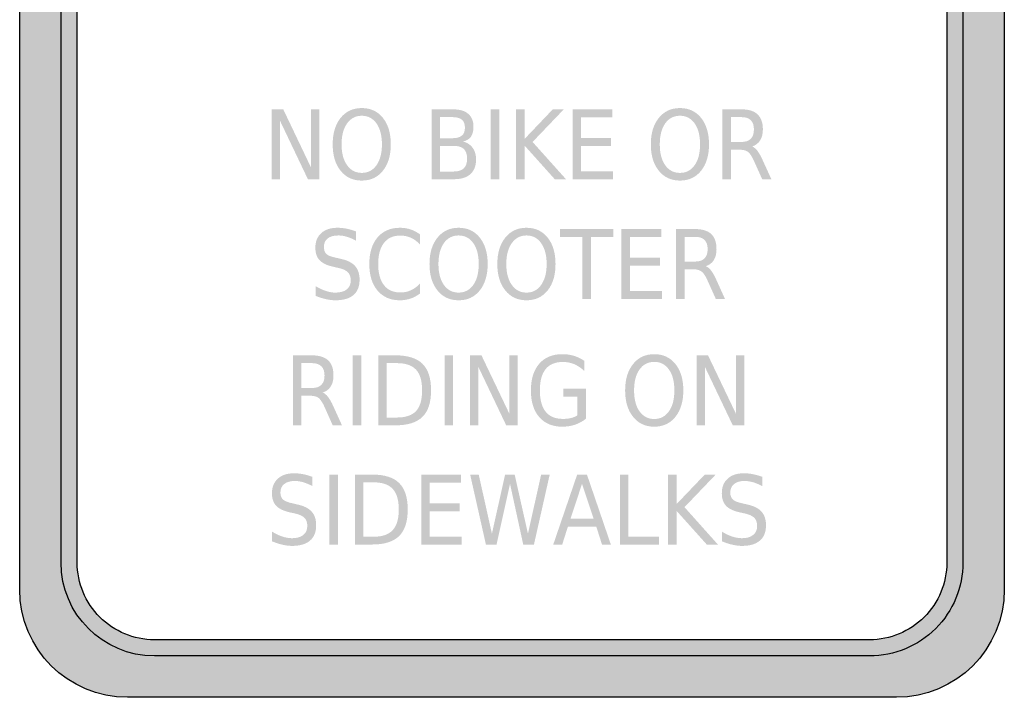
# Model space of a CAD drawing. Header units: inches. Extents: x -0.5 to 0.5, y -1.1 to 1.1.
# Tile 1 of 3: x -0.5 to 0.5, y -1.1 to -0.42. Entities that reach past the tile are written whole.
import ezdxf

# ---------------------------------------------------------------- set-up
doc = ezdxf.new("R2010")
doc.units = ezdxf.units.IN
doc.header["$MEASUREMENT"] = 0

msp = doc.modelspace()

# ---------------------------------------------------------------- hatches: boundary and pattern name
h = msp.add_hatch(color=7)
edge = h.paths.add_edge_path()
edge.add_spline(control_points=[(-0.5, 0.9952), (-0.5, 1.0557), (-0.451, 1.1047), (-0.3905, 1.1047)], knot_values=[0, 0, 0, 0, 1, 1, 1, 1], degree=3, periodic=0)
edge.add_line((-0.3905, 1.1047), (0.3905, 1.1047))
edge.add_spline(control_points=[(0.3905, 1.1047), (0.4196, 1.1047), (0.4474, 1.0931), (0.4679, 1.0726), (0.4885, 1.0521), (0.5, 1.0242), (0.5, 0.9952)], knot_values=[0, 0, 0, 0, 1, 1, 1, 2, 2, 2, 2], degree=3, periodic=0)
edge.add_line((0.5, 0.9952), (0.5, -0.9952))
edge.add_spline(control_points=[(0.5, -0.9952), (0.5, -1.0557), (0.451, -1.1047), (0.3905, -1.1047)], knot_values=[0, 0, 0, 0, 1, 1, 1, 1], degree=3, periodic=0)
edge.add_line((0.3905, -1.1047), (-0.3905, -1.1047))
edge.add_spline(control_points=[(-0.3905, -1.1047), (-0.451, -1.1047), (-0.5, -1.0557), (-0.5, -0.9952)], knot_values=[0, 0, 0, 0, 1, 1, 1, 1], degree=3, periodic=0)
edge.add_line((-0.5, -0.9952), (-0.5, 0.9952))
edge = h.paths.add_edge_path(flags=0)
edge.add_spline(control_points=[(0.3632, 1.0463), (0.384, 1.0463), (0.4039, 1.038), (0.4186, 1.0233), (0.4334, 1.0086), (0.4416, 0.9887), (0.4416, 0.9679)], knot_values=[0, 0, 0, 0, 1, 1, 1, 2, 2, 2, 2], degree=3, periodic=0)
edge.add_line((0.4416, 0.9679), (0.4416, -0.9679))
edge.add_spline(control_points=[(0.4416, -0.9679), (0.4416, -0.9887), (0.4334, -1.0086), (0.4186, -1.0233), (0.4039, -1.038), (0.384, -1.0463), (0.3632, -1.0463)], knot_values=[0, 0, 0, 0, 1, 1, 1, 2, 2, 2, 2], degree=3, periodic=0)
edge.add_line((0.3632, -1.0463), (-0.3632, -1.0463))
edge.add_spline(control_points=[(-0.3632, -1.0463), (-0.384, -1.0463), (-0.4039, -1.038), (-0.4186, -1.0233), (-0.4334, -1.0086), (-0.4416, -0.9887), (-0.4416, -0.9679)], knot_values=[0, 0, 0, 0, 1, 1, 1, 2, 2, 2, 2], degree=3, periodic=0)
edge.add_line((-0.4416, -0.9679), (-0.4416, 0.9679))
edge.add_spline(control_points=[(-0.4416, 0.9679), (-0.4416, 0.9887), (-0.4334, 1.0086), (-0.4186, 1.0233), (-0.4039, 1.038), (-0.384, 1.0463), (-0.3632, 1.0463)], knot_values=[0, 0, 0, 0, 1, 1, 1, 2, 2, 2, 2], degree=3, periodic=0)
edge.add_line((-0.3632, 1.0463), (0.3632, 1.0463))
h = msp.add_hatch(color=7)
edge = h.paths.add_edge_path()
edge.add_spline(control_points=[(-0.3632, 1.0627), (-0.4156, 1.0627), (-0.458, 1.0202), (-0.458, 0.9679)], knot_values=[0, 0, 0, 0, 1, 1, 1, 1], degree=3, periodic=0)
edge.add_line((-0.458, 0.9679), (-0.458, -0.9679))
edge.add_spline(control_points=[(-0.458, -0.9679), (-0.458, -0.993), (-0.448, -1.0171), (-0.4303, -1.0349), (-0.4125, -1.0527), (-0.3883, -1.0627), (-0.3632, -1.0627)], knot_values=[0, 0, 0, 0, 1, 1, 1, 2, 2, 2, 2], degree=3, periodic=0)
edge.add_line((-0.3632, -1.0627), (0.3632, -1.0627))
edge.add_spline(control_points=[(0.3632, -1.0627), (0.4156, -1.0627), (0.458, -1.0202), (0.458, -0.9679)], knot_values=[0, 0, 0, 0, 1, 1, 1, 1], degree=3, periodic=0)
edge.add_line((0.458, -0.9679), (0.458, 0.9679))
edge.add_spline(control_points=[(0.458, 0.9679), (0.458, 1.0202), (0.4156, 1.0627), (0.3632, 1.0627)], knot_values=[0, 0, 0, 0, 1, 1, 1, 1], degree=3, periodic=0)
edge.add_line((0.3632, 1.0627), (-0.3632, 1.0627))
edge = h.paths.add_edge_path(flags=0)
edge.add_spline(control_points=[(-0.3632, 1.0463), (-0.4065, 1.0463), (-0.4416, 1.0112), (-0.4416, 0.9679)], knot_values=[0, 0, 0, 0, 1, 1, 1, 1], degree=3, periodic=0)
edge.add_line((-0.4416, 0.9679), (-0.4416, -0.9679))
edge.add_spline(control_points=[(-0.4416, -0.9679), (-0.4416, -1.0112), (-0.4065, -1.0463), (-0.3632, -1.0463)], knot_values=[0, 0, 0, 0, 1, 1, 1, 1], degree=3, periodic=0)
edge.add_line((-0.3632, -1.0463), (0.3632, -1.0463))
edge.add_spline(control_points=[(0.3632, -1.0463), (0.4065, -1.0463), (0.4416, -1.0112), (0.4416, -0.9679)], knot_values=[0, 0, 0, 0, 1, 1, 1, 1], degree=3, periodic=0)
edge.add_line((0.4416, -0.9679), (0.4416, 0.9679))
edge.add_spline(control_points=[(0.4416, 0.9679), (0.4416, 0.9887), (0.4334, 1.0086), (0.4186, 1.0233), (0.4039, 1.038), (0.384, 1.0463), (0.3632, 1.0463)], knot_values=[0, 0, 0, 0, 1, 1, 1, 2, 2, 2, 2], degree=3, periodic=0)
edge.add_line((0.3632, 1.0463), (-0.3632, 1.0463))
for points in [[(-0.244, -0.5079), (-0.2323, -0.5079), (-0.204, -0.5672), (-0.204, -0.5079), (-0.1956, -0.5079), (-0.1956, -0.5788), (-0.2073, -0.5788), (-0.2356, -0.5195), (-0.2356, -0.5788), (-0.244, -0.5788), (-0.244, -0.5079)], [(-0.0217, -0.5079), (-0.013, -0.5079), (-0.013, -0.5788), (-0.0217, -0.5788), (-0.0217, -0.5079)], [(0.0041, -0.5079), (0.0128, -0.5079), (0.0128, -0.5379), (0.0414, -0.5079), (0.0526, -0.5079), (0.0209, -0.541), (0.0548, -0.5788), (0.0434, -0.5788), (0.0128, -0.5447), (0.0128, -0.5788), (0.0041, -0.5788), (0.0041, -0.5079)], [(0.0616, -0.5079), (0.1019, -0.5079), (0.1019, -0.516), (0.0702, -0.516), (0.0702, -0.537), (0.1006, -0.537), (0.1006, -0.5451), (0.0702, -0.5451), (0.0702, -0.5708), (0.1027, -0.5708), (0.1027, -0.5788), (0.0616, -0.5788), (0.0616, -0.5079)], [(0.0489, -0.6294), (0.1029, -0.6294), (0.1029, -0.6374), (0.0803, -0.6374), (0.0803, -0.7003), (0.0716, -0.7003), (0.0716, -0.6374), (0.0489, -0.6374), (0.0489, -0.6294)], [(0.1112, -0.6294), (0.1516, -0.6294), (0.1516, -0.6374), (0.1199, -0.6374), (0.1199, -0.6585), (0.1503, -0.6585), (0.1503, -0.6665), (0.1199, -0.6665), (0.1199, -0.6922), (0.1524, -0.6922), (0.1524, -0.7003), (0.1112, -0.7003), (0.1112, -0.6294)], [(-0.1617, -0.7576), (-0.153, -0.7576), (-0.153, -0.8286), (-0.1617, -0.8286), (-0.1617, -0.7576)], [(-0.0684, -0.7576), (-0.0598, -0.7576), (-0.0598, -0.8286), (-0.0684, -0.8286), (-0.0684, -0.7576)], [(-0.0426, -0.7576), (-0.031, -0.7576), (-0.0026, -0.817), (-0.0026, -0.7576), (0.0057, -0.7576), (0.0057, -0.8286), (-0.0059, -0.8286), (-0.0342, -0.7692), (-0.0342, -0.8286), (-0.0426, -0.8286), (-0.0426, -0.7576)], [(0.1875, -0.7576), (0.1991, -0.7576), (0.2275, -0.817), (0.2275, -0.7576), (0.2358, -0.7576), (0.2358, -0.8286), (0.2242, -0.8286), (0.1959, -0.7692), (0.1959, -0.8286), (0.1875, -0.8286), (0.1875, -0.7576)], [(-0.1854, -0.8786), (-0.1767, -0.8786), (-0.1767, -0.9496), (-0.1854, -0.9496), (-0.1854, -0.8786)], [(-0.0921, -0.8786), (-0.0518, -0.8786), (-0.0518, -0.8867), (-0.0835, -0.8867), (-0.0835, -0.9077), (-0.0531, -0.9077), (-0.0531, -0.9158), (-0.0835, -0.9158), (-0.0835, -0.9415), (-0.051, -0.9415), (-0.051, -0.9496), (-0.0921, -0.9496), (-0.0921, -0.8786)], [(-0.0425, -0.8786), (-0.0338, -0.8786), (-0.0204, -0.9386), (-0.007, -0.8786), (0.0027, -0.8786), (0.0162, -0.9386), (0.0296, -0.8786), (0.0383, -0.8786), (0.0223, -0.9496), (0.0114, -0.9496), (-0.002, -0.888), (-0.0157, -0.9496), (-0.0265, -0.9496), (-0.0425, -0.8786)], [(0.1097, -0.8786), (0.1183, -0.8786), (0.1183, -0.9415), (0.1494, -0.9415), (0.1494, -0.9496), (0.1097, -0.9496), (0.1097, -0.8786)], [(0.1584, -0.8786), (0.1671, -0.8786), (0.1671, -0.9086), (0.1958, -0.8786), (0.2069, -0.8786), (0.1752, -0.9117), (0.2091, -0.9496), (0.1978, -0.9496), (0.1671, -0.9154), (0.1671, -0.9496), (0.1584, -0.9496), (0.1584, -0.8786)]]:
    msp.add_hatch(color=7).paths.add_polyline_path(points)
h = msp.add_hatch(color=7)
edge = h.paths.add_edge_path()
edge.add_spline(control_points=[(-0.1526, -0.5066), (-0.1436, -0.5066), (-0.1364, -0.5099), (-0.1311, -0.5166), (-0.1257, -0.5233), (-0.1231, -0.5322), (-0.1231, -0.5434), (-0.1231, -0.5546), (-0.1257, -0.5635), (-0.1311, -0.5702), (-0.1364, -0.5769), (-0.1436, -0.5802), (-0.1526, -0.5802), (-0.1615, -0.5802), (-0.1687, -0.5769), (-0.1741, -0.5702), (-0.1794, -0.5636), (-0.1821, -0.5547), (-0.1821, -0.5434), (-0.1821, -0.5322), (-0.1794, -0.5233), (-0.1741, -0.5166), (-0.1687, -0.5099), (-0.1615, -0.5066), (-0.1526, -0.5066)], knot_values=[0, 0, 0, 0, 1, 1, 1, 2, 2, 2, 3, 3, 3, 4, 4, 4, 5, 5, 5, 6, 6, 6, 7, 7, 7, 8, 8, 8, 8], degree=3, periodic=0)
edge = h.paths.add_edge_path(flags=0)
edge.add_spline(control_points=[(-0.1526, -0.5144), (-0.1588, -0.5144), (-0.1638, -0.517), (-0.1675, -0.5222), (-0.1712, -0.5274), (-0.1731, -0.5345), (-0.1731, -0.5434), (-0.1731, -0.5524), (-0.1712, -0.5594), (-0.1675, -0.5646), (-0.1638, -0.5698), (-0.1588, -0.5724), (-0.1526, -0.5724), (-0.1463, -0.5724), (-0.1413, -0.5698), (-0.1376, -0.5646), (-0.134, -0.5594), (-0.1321, -0.5524), (-0.1321, -0.5434), (-0.1321, -0.5345), (-0.134, -0.5274), (-0.1376, -0.5222), (-0.1413, -0.517), (-0.1463, -0.5144), (-0.1526, -0.5144)], knot_values=[0, 0, 0, 0, 1, 1, 1, 2, 2, 2, 3, 3, 3, 4, 4, 4, 5, 5, 5, 6, 6, 6, 7, 7, 7, 8, 8, 8, 8], degree=3, periodic=0)
h = msp.add_hatch(color=7)
edge = h.paths.add_edge_path()
edge.add_line((-0.0817, -0.5079), (-0.0597, -0.5079))
edge.add_spline(control_points=[(-0.0597, -0.5079), (-0.0531, -0.5079), (-0.048, -0.5094), (-0.0445, -0.5124), (-0.0409, -0.5155), (-0.0391, -0.5198), (-0.0391, -0.5254), (-0.0391, -0.5298), (-0.04, -0.5332), (-0.0418, -0.5358), (-0.0437, -0.5383), (-0.0464, -0.5399), (-0.0499, -0.5406)], knot_values=[0, 0, 0, 0, 1, 1, 1, 2, 2, 2, 3, 3, 3, 4, 4, 4, 4], degree=3, periodic=0)
edge.add_spline(control_points=[(-0.0499, -0.5406), (-0.0456, -0.5416), (-0.0423, -0.5437), (-0.04, -0.5469), (-0.0376, -0.5501), (-0.0365, -0.5542), (-0.0365, -0.559), (-0.0365, -0.5653), (-0.0384, -0.5702), (-0.0423, -0.5737), (-0.0462, -0.5771), (-0.0517, -0.5788), (-0.0588, -0.5788)], knot_values=[0, 0, 0, 0, 1, 1, 1, 2, 2, 2, 3, 3, 3, 4, 4, 4, 4], degree=3, periodic=0)
edge.add_line((-0.0588, -0.5788), (-0.0817, -0.5788))
edge.add_line((-0.0817, -0.5788), (-0.0817, -0.5079))
edge = h.paths.add_edge_path(flags=0)
edge.add_line((-0.0731, -0.545), (-0.0731, -0.571))
edge.add_line((-0.0731, -0.571), (-0.0593, -0.571))
edge.add_spline(control_points=[(-0.0593, -0.571), (-0.0546, -0.571), (-0.0512, -0.5699), (-0.0489, -0.5677), (-0.0467, -0.5656), (-0.0456, -0.5623), (-0.0456, -0.5579), (-0.0456, -0.5535), (-0.0467, -0.5502), (-0.0489, -0.5481), (-0.0512, -0.546), (-0.0546, -0.545), (-0.0593, -0.545)], knot_values=[0, 0, 0, 0, 1, 1, 1, 2, 2, 2, 3, 3, 3, 4, 4, 4, 4], degree=3, periodic=0)
edge.add_line((-0.0593, -0.545), (-0.0731, -0.545))
edge = h.paths.add_edge_path(flags=0)
edge.add_line((-0.0731, -0.5158), (-0.0731, -0.5372))
edge.add_line((-0.0731, -0.5372), (-0.0603, -0.5372))
edge.add_spline(control_points=[(-0.0603, -0.5372), (-0.0561, -0.5372), (-0.053, -0.5363), (-0.0509, -0.5345), (-0.0488, -0.5328), (-0.0478, -0.5301), (-0.0478, -0.5265), (-0.0478, -0.5229), (-0.0488, -0.5202), (-0.0509, -0.5184), (-0.053, -0.5167), (-0.0561, -0.5158), (-0.0603, -0.5158)], knot_values=[0, 0, 0, 0, 1, 1, 1, 2, 2, 2, 3, 3, 3, 4, 4, 4, 4], degree=3, periodic=0)
edge.add_line((-0.0603, -0.5158), (-0.0731, -0.5158))
h = msp.add_hatch(color=7)
edge = h.paths.add_edge_path()
edge.add_spline(control_points=[(0.1706, -0.5066), (0.1796, -0.5066), (0.1867, -0.5099), (0.1921, -0.5166), (0.1974, -0.5233), (0.2001, -0.5322), (0.2001, -0.5434), (0.2001, -0.5546), (0.1974, -0.5635), (0.1921, -0.5702), (0.1867, -0.5769), (0.1796, -0.5802), (0.1706, -0.5802), (0.1616, -0.5802), (0.1545, -0.5769), (0.1491, -0.5702), (0.1437, -0.5636), (0.141, -0.5547), (0.141, -0.5434), (0.141, -0.5322), (0.1437, -0.5233), (0.1491, -0.5166), (0.1545, -0.5099), (0.1616, -0.5066), (0.1706, -0.5066)], knot_values=[0, 0, 0, 0, 1, 1, 1, 2, 2, 2, 3, 3, 3, 4, 4, 4, 5, 5, 5, 6, 6, 6, 7, 7, 7, 8, 8, 8, 8], degree=3, periodic=0)
edge = h.paths.add_edge_path(flags=0)
edge.add_spline(control_points=[(0.1706, -0.5144), (0.1643, -0.5144), (0.1593, -0.517), (0.1556, -0.5222), (0.1519, -0.5274), (0.1501, -0.5345), (0.1501, -0.5434), (0.1501, -0.5524), (0.1519, -0.5594), (0.1556, -0.5646), (0.1593, -0.5698), (0.1643, -0.5724), (0.1706, -0.5724), (0.1769, -0.5724), (0.1818, -0.5698), (0.1855, -0.5646), (0.1892, -0.5594), (0.191, -0.5524), (0.191, -0.5434), (0.191, -0.5345), (0.1892, -0.5274), (0.1855, -0.5222), (0.1818, -0.517), (0.1769, -0.5144), (0.1706, -0.5144)], knot_values=[0, 0, 0, 0, 1, 1, 1, 2, 2, 2, 3, 3, 3, 4, 4, 4, 5, 5, 5, 6, 6, 6, 7, 7, 7, 8, 8, 8, 8], degree=3, periodic=0)
h = msp.add_hatch(color=7)
edge = h.paths.add_edge_path()
edge.add_spline(control_points=[(0.2439, -0.5456), (0.2457, -0.5463), (0.2476, -0.5478), (0.2493, -0.55), (0.251, -0.5523), (0.2528, -0.5555), (0.2546, -0.5595)], knot_values=[0, 0, 0, 0, 1, 1, 1, 2, 2, 2, 2], degree=3, periodic=0)
edge.add_line((0.2546, -0.5595), (0.2634, -0.5788))
edge.add_line((0.2634, -0.5788), (0.2541, -0.5788))
edge.add_line((0.2541, -0.5788), (0.2459, -0.5606))
edge.add_spline(control_points=[(0.2459, -0.5606), (0.2438, -0.5559), (0.2417, -0.5527), (0.2398, -0.5512), (0.2378, -0.5496), (0.2351, -0.5489), (0.2317, -0.5489)], knot_values=[0, 0, 0, 0, 1, 1, 1, 2, 2, 2, 2], degree=3, periodic=0)
edge.add_line((0.2317, -0.5489), (0.2223, -0.5489))
edge.add_line((0.2223, -0.5489), (0.2223, -0.5788))
edge.add_line((0.2223, -0.5788), (0.2136, -0.5788))
edge.add_line((0.2136, -0.5788), (0.2136, -0.5079))
edge.add_line((0.2136, -0.5079), (0.2331, -0.5079))
edge.add_spline(control_points=[(0.2331, -0.5079), (0.2404, -0.5079), (0.2459, -0.5096), (0.2494, -0.513), (0.253, -0.5164), (0.2548, -0.5215), (0.2548, -0.5283), (0.2548, -0.5328), (0.2539, -0.5365), (0.252, -0.5394), (0.2502, -0.5424), (0.2475, -0.5444), (0.2439, -0.5456)], knot_values=[0, 0, 0, 0, 1, 1, 1, 2, 2, 2, 3, 3, 3, 4, 4, 4, 4], degree=3, periodic=0)
edge = h.paths.add_edge_path(flags=0)
edge.add_line((0.2223, -0.5158), (0.2223, -0.541))
edge.add_line((0.2223, -0.541), (0.2331, -0.541))
edge.add_spline(control_points=[(0.2331, -0.541), (0.2373, -0.541), (0.2404, -0.5399), (0.2425, -0.5378), (0.2447, -0.5356), (0.2457, -0.5325), (0.2457, -0.5283), (0.2457, -0.5242), (0.2447, -0.521), (0.2425, -0.5189), (0.2404, -0.5168), (0.2373, -0.5158), (0.2331, -0.5158)], knot_values=[0, 0, 0, 0, 1, 1, 1, 2, 2, 2, 3, 3, 3, 4, 4, 4, 4], degree=3, periodic=0)
edge.add_line((0.2331, -0.5158), (0.2223, -0.5158))
h = msp.add_hatch(color=7)
edge = h.paths.add_edge_path()
edge.add_line((-0.1586, -0.6317), (-0.1586, -0.6411))
edge.add_spline(control_points=[(-0.1586, -0.6411), (-0.1619, -0.6393), (-0.165, -0.638), (-0.1679, -0.6372), (-0.1708, -0.6363), (-0.1736, -0.6359), (-0.1763, -0.6359), (-0.181, -0.6359), (-0.1847, -0.6369), (-0.1872, -0.6389), (-0.1898, -0.6409), (-0.191, -0.6438), (-0.191, -0.6476), (-0.191, -0.6507), (-0.1902, -0.6531), (-0.1885, -0.6547), (-0.1868, -0.6563), (-0.1836, -0.6576), (-0.1788, -0.6585)], knot_values=[0, 0, 0, 0, 1, 1, 1, 2, 2, 2, 3, 3, 3, 4, 4, 4, 5, 5, 5, 6, 6, 6, 6], degree=3, periodic=0)
edge.add_line((-0.1788, -0.6585), (-0.1736, -0.6597))
edge.add_spline(control_points=[(-0.1736, -0.6597), (-0.1672, -0.6611), (-0.1624, -0.6635), (-0.1594, -0.6669), (-0.1563, -0.6704), (-0.1548, -0.675), (-0.1548, -0.6807), (-0.1548, -0.6876), (-0.1568, -0.6928), (-0.161, -0.6964), (-0.1651, -0.6999), (-0.1712, -0.7017), (-0.1792, -0.7017), (-0.1823, -0.7017), (-0.1855, -0.7013), (-0.1889, -0.7006), (-0.1923, -0.6998), (-0.1958, -0.6987), (-0.1995, -0.6972)], knot_values=[0, 0, 0, 0, 1, 1, 1, 2, 2, 2, 3, 3, 3, 4, 4, 4, 5, 5, 5, 6, 6, 6, 6], degree=3, periodic=0)
edge.add_line((-0.1995, -0.6972), (-0.1995, -0.6873))
edge.add_spline(control_points=[(-0.1995, -0.6873), (-0.1959, -0.6895), (-0.1925, -0.6911), (-0.1891, -0.6922), (-0.1858, -0.6934), (-0.1825, -0.6939), (-0.1792, -0.6939), (-0.1743, -0.6939), (-0.1705, -0.6928), (-0.1678, -0.6907), (-0.1651, -0.6885), (-0.1638, -0.6855), (-0.1638, -0.6815), (-0.1638, -0.678), (-0.1647, -0.6752), (-0.1667, -0.6733), (-0.1686, -0.6713), (-0.1718, -0.6698), (-0.1762, -0.6689)], knot_values=[0, 0, 0, 0, 1, 1, 1, 2, 2, 2, 3, 3, 3, 4, 4, 4, 5, 5, 5, 6, 6, 6, 6], degree=3, periodic=0)
edge.add_line((-0.1762, -0.6689), (-0.1814, -0.6677))
edge.add_spline(control_points=[(-0.1814, -0.6677), (-0.1879, -0.6663), (-0.1925, -0.6641), (-0.1954, -0.661), (-0.1983, -0.658), (-0.1997, -0.6537), (-0.1997, -0.6483), (-0.1997, -0.6421), (-0.1977, -0.6371), (-0.1937, -0.6335), (-0.1898, -0.6299), (-0.1843, -0.6281), (-0.1773, -0.6281), (-0.1743, -0.6281), (-0.1712, -0.6284), (-0.1681, -0.629), (-0.165, -0.6296), (-0.1619, -0.6305), (-0.1586, -0.6317)], knot_values=[0, 0, 0, 0, 1, 1, 1, 2, 2, 2, 3, 3, 3, 4, 4, 4, 5, 5, 5, 6, 6, 6, 6], degree=3, periodic=0)
h = msp.add_hatch(color=7)
edge = h.paths.add_edge_path()
edge.add_line((-0.0935, -0.6348), (-0.0935, -0.645))
edge.add_spline(control_points=[(-0.0935, -0.645), (-0.0964, -0.6419), (-0.0995, -0.6397), (-0.1028, -0.6382), (-0.1061, -0.6367), (-0.1096, -0.636), (-0.1133, -0.636), (-0.1206, -0.636), (-0.1262, -0.6385), (-0.13, -0.6434), (-0.1339, -0.6484), (-0.1359, -0.6555), (-0.1359, -0.6649), (-0.1359, -0.6743), (-0.1339, -0.6814), (-0.13, -0.6864), (-0.1262, -0.6913), (-0.1206, -0.6938), (-0.1133, -0.6938), (-0.1096, -0.6938), (-0.1061, -0.6931), (-0.1028, -0.6916), (-0.0995, -0.6901), (-0.0964, -0.6878), (-0.0935, -0.6848)], knot_values=[0, 0, 0, 0, 1, 1, 1, 2, 2, 2, 3, 3, 3, 4, 4, 4, 5, 5, 5, 6, 6, 6, 7, 7, 7, 8, 8, 8, 8], degree=3, periodic=0)
edge.add_line((-0.0935, -0.6848), (-0.0935, -0.6949))
edge.add_spline(control_points=[(-0.0935, -0.6949), (-0.0965, -0.6971), (-0.0997, -0.6989), (-0.1031, -0.7), (-0.1065, -0.7011), (-0.11, -0.7017), (-0.1138, -0.7017), (-0.1235, -0.7017), (-0.1311, -0.6984), (-0.1366, -0.6918), (-0.1422, -0.6853), (-0.1449, -0.6763), (-0.1449, -0.6649), (-0.1449, -0.6535), (-0.1422, -0.6445), (-0.1366, -0.6379), (-0.1311, -0.6314), (-0.1235, -0.6281), (-0.1138, -0.6281), (-0.11, -0.6281), (-0.1064, -0.6286), (-0.103, -0.6298), (-0.0996, -0.6309), (-0.0964, -0.6326), (-0.0935, -0.6348)], knot_values=[0, 0, 0, 0, 1, 1, 1, 2, 2, 2, 3, 3, 3, 4, 4, 4, 5, 5, 5, 6, 6, 6, 7, 7, 7, 8, 8, 8, 8], degree=3, periodic=0)
h = msp.add_hatch(color=7)
edge = h.paths.add_edge_path()
edge.add_spline(control_points=[(-0.0542, -0.6281), (-0.0452, -0.6281), (-0.0381, -0.6314), (-0.0327, -0.6381), (-0.0274, -0.6448), (-0.0247, -0.6537), (-0.0247, -0.6649), (-0.0247, -0.6761), (-0.0274, -0.685), (-0.0327, -0.6917), (-0.0381, -0.6984), (-0.0452, -0.7017), (-0.0542, -0.7017), (-0.0632, -0.7017), (-0.0703, -0.6984), (-0.0757, -0.6917), (-0.0811, -0.6851), (-0.0838, -0.6761), (-0.0838, -0.6649), (-0.0838, -0.6537), (-0.0811, -0.6448), (-0.0757, -0.6381), (-0.0703, -0.6314), (-0.0632, -0.6281), (-0.0542, -0.6281)], knot_values=[0, 0, 0, 0, 1, 1, 1, 2, 2, 2, 3, 3, 3, 4, 4, 4, 5, 5, 5, 6, 6, 6, 7, 7, 7, 8, 8, 8, 8], degree=3, periodic=0)
edge = h.paths.add_edge_path(flags=0)
edge.add_spline(control_points=[(-0.0542, -0.6359), (-0.0605, -0.6359), (-0.0655, -0.6385), (-0.0692, -0.6437), (-0.0728, -0.6489), (-0.0747, -0.6559), (-0.0747, -0.6649), (-0.0747, -0.6739), (-0.0728, -0.6809), (-0.0692, -0.6861), (-0.0655, -0.6913), (-0.0605, -0.6939), (-0.0542, -0.6939), (-0.0479, -0.6939), (-0.043, -0.6913), (-0.0393, -0.6861), (-0.0356, -0.6809), (-0.0338, -0.6739), (-0.0338, -0.6649), (-0.0338, -0.6559), (-0.0356, -0.6489), (-0.0393, -0.6437), (-0.043, -0.6385), (-0.0479, -0.6359), (-0.0542, -0.6359)], knot_values=[0, 0, 0, 0, 1, 1, 1, 2, 2, 2, 3, 3, 3, 4, 4, 4, 5, 5, 5, 6, 6, 6, 7, 7, 7, 8, 8, 8, 8], degree=3, periodic=0)
h = msp.add_hatch(color=7)
edge = h.paths.add_edge_path()
edge.add_spline(control_points=[(0.0147, -0.6281), (0.0237, -0.6281), (0.0308, -0.6314), (0.0362, -0.6381), (0.0416, -0.6448), (0.0442, -0.6537), (0.0442, -0.6649), (0.0442, -0.6761), (0.0416, -0.685), (0.0362, -0.6917), (0.0308, -0.6984), (0.0237, -0.7017), (0.0147, -0.7017), (0.0057, -0.7017), (-0.0014, -0.6984), (-0.0068, -0.6917), (-0.0122, -0.6851), (-0.0149, -0.6761), (-0.0149, -0.6649), (-0.0149, -0.6537), (-0.0122, -0.6448), (-0.0068, -0.6381), (-0.0014, -0.6314), (0.0057, -0.6281), (0.0147, -0.6281)], knot_values=[0, 0, 0, 0, 1, 1, 1, 2, 2, 2, 3, 3, 3, 4, 4, 4, 5, 5, 5, 6, 6, 6, 7, 7, 7, 8, 8, 8, 8], degree=3, periodic=0)
edge = h.paths.add_edge_path(flags=0)
edge.add_spline(control_points=[(0.0147, -0.6359), (0.0084, -0.6359), (0.0035, -0.6385), (-0.0002, -0.6437), (-0.0039, -0.6489), (-0.0058, -0.6559), (-0.0058, -0.6649), (-0.0058, -0.6739), (-0.0039, -0.6809), (-0.0002, -0.6861), (0.0035, -0.6913), (0.0084, -0.6939), (0.0147, -0.6939), (0.021, -0.6939), (0.026, -0.6913), (0.0296, -0.6861), (0.0333, -0.6809), (0.0352, -0.6739), (0.0352, -0.6649), (0.0352, -0.6559), (0.0333, -0.6489), (0.0296, -0.6437), (0.026, -0.6385), (0.021, -0.6359), (0.0147, -0.6359)], knot_values=[0, 0, 0, 0, 1, 1, 1, 2, 2, 2, 3, 3, 3, 4, 4, 4, 5, 5, 5, 6, 6, 6, 7, 7, 7, 8, 8, 8, 8], degree=3, periodic=0)
h = msp.add_hatch(color=7)
edge = h.paths.add_edge_path()
edge.add_spline(control_points=[(0.1968, -0.6671), (0.1987, -0.6678), (0.2005, -0.6692), (0.2022, -0.6715), (0.204, -0.6738), (0.2057, -0.6769), (0.2075, -0.6809)], knot_values=[0, 0, 0, 0, 1, 1, 1, 2, 2, 2, 2], degree=3, periodic=0)
edge.add_line((0.2075, -0.6809), (0.2163, -0.7003))
edge.add_line((0.2163, -0.7003), (0.207, -0.7003))
edge.add_line((0.207, -0.7003), (0.1988, -0.6821))
edge.add_spline(control_points=[(0.1988, -0.6821), (0.1967, -0.6774), (0.1947, -0.6742), (0.1927, -0.6727), (0.1907, -0.6711), (0.188, -0.6703), (0.1846, -0.6703)], knot_values=[0, 0, 0, 0, 1, 1, 1, 2, 2, 2, 2], degree=3, periodic=0)
edge.add_line((0.1846, -0.6703), (0.1752, -0.6703))
edge.add_line((0.1752, -0.6703), (0.1752, -0.7003))
edge.add_line((0.1752, -0.7003), (0.1665, -0.7003))
edge.add_line((0.1665, -0.7003), (0.1665, -0.6294))
edge.add_line((0.1665, -0.6294), (0.186, -0.6294))
edge.add_spline(control_points=[(0.186, -0.6294), (0.1933, -0.6294), (0.1988, -0.6311), (0.2024, -0.6345), (0.2059, -0.6378), (0.2077, -0.643), (0.2077, -0.6498), (0.2077, -0.6543), (0.2068, -0.658), (0.205, -0.6609), (0.2031, -0.6639), (0.2004, -0.6659), (0.1968, -0.6671)], knot_values=[0, 0, 0, 0, 1, 1, 1, 2, 2, 2, 3, 3, 3, 4, 4, 4, 4], degree=3, periodic=0)
edge = h.paths.add_edge_path(flags=0)
edge.add_line((0.1752, -0.6373), (0.1752, -0.6624))
edge.add_line((0.1752, -0.6624), (0.186, -0.6624))
edge.add_spline(control_points=[(0.186, -0.6624), (0.1902, -0.6624), (0.1933, -0.6614), (0.1955, -0.6592), (0.1976, -0.6571), (0.1987, -0.654), (0.1987, -0.6498), (0.1987, -0.6457), (0.1976, -0.6425), (0.1955, -0.6404), (0.1933, -0.6383), (0.1902, -0.6373), (0.186, -0.6373)], knot_values=[0, 0, 0, 0, 1, 1, 1, 2, 2, 2, 3, 3, 3, 4, 4, 4, 4], degree=3, periodic=0)
edge.add_line((0.186, -0.6373), (0.1752, -0.6373))
h = msp.add_hatch(color=7)
edge = h.paths.add_edge_path()
edge.add_spline(control_points=[(-0.1922, -0.7953), (-0.1904, -0.796), (-0.1886, -0.7975), (-0.1868, -0.7998), (-0.1851, -0.8021), (-0.1833, -0.8052), (-0.1815, -0.8092)], knot_values=[0, 0, 0, 0, 1, 1, 1, 2, 2, 2, 2], degree=3, periodic=0)
edge.add_line((-0.1815, -0.8092), (-0.1727, -0.8286))
edge.add_line((-0.1727, -0.8286), (-0.1821, -0.8286))
edge.add_line((-0.1821, -0.8286), (-0.1902, -0.8104))
edge.add_spline(control_points=[(-0.1902, -0.8104), (-0.1923, -0.8057), (-0.1944, -0.8025), (-0.1963, -0.8009), (-0.1983, -0.7994), (-0.201, -0.7986), (-0.2044, -0.7986)], knot_values=[0, 0, 0, 0, 1, 1, 1, 2, 2, 2, 2], degree=3, periodic=0)
edge.add_line((-0.2044, -0.7986), (-0.2139, -0.7986))
edge.add_line((-0.2139, -0.7986), (-0.2139, -0.8286))
edge.add_line((-0.2139, -0.8286), (-0.2225, -0.8286))
edge.add_line((-0.2225, -0.8286), (-0.2225, -0.7576))
edge.add_line((-0.2225, -0.7576), (-0.203, -0.7576))
edge.add_spline(control_points=[(-0.203, -0.7576), (-0.1957, -0.7576), (-0.1903, -0.7593), (-0.1867, -0.7627), (-0.1831, -0.7661), (-0.1813, -0.7712), (-0.1813, -0.7781), (-0.1813, -0.7826), (-0.1822, -0.7863), (-0.1841, -0.7892), (-0.1859, -0.7922), (-0.1887, -0.7942), (-0.1922, -0.7953)], knot_values=[0, 0, 0, 0, 1, 1, 1, 2, 2, 2, 3, 3, 3, 4, 4, 4, 4], degree=3, periodic=0)
edge = h.paths.add_edge_path(flags=0)
edge.add_line((-0.2139, -0.7655), (-0.2139, -0.7907))
edge.add_line((-0.2139, -0.7907), (-0.203, -0.7907))
edge.add_spline(control_points=[(-0.203, -0.7907), (-0.1988, -0.7907), (-0.1957, -0.7897), (-0.1936, -0.7875), (-0.1914, -0.7854), (-0.1904, -0.7822), (-0.1904, -0.7781), (-0.1904, -0.7739), (-0.1914, -0.7708), (-0.1936, -0.7687), (-0.1957, -0.7666), (-0.1988, -0.7655), (-0.203, -0.7655)], knot_values=[0, 0, 0, 0, 1, 1, 1, 2, 2, 2, 3, 3, 3, 4, 4, 4, 4], degree=3, periodic=0)
edge.add_line((-0.203, -0.7655), (-0.2139, -0.7655))
h = msp.add_hatch(color=7)
edge = h.paths.add_edge_path()
edge.add_line((-0.1359, -0.7576), (-0.1181, -0.7576))
edge.add_spline(control_points=[(-0.1181, -0.7576), (-0.1057, -0.7576), (-0.0967, -0.7605), (-0.0909, -0.7662), (-0.0851, -0.7719), (-0.0822, -0.7809), (-0.0822, -0.7931), (-0.0822, -0.8053), (-0.0851, -0.8143), (-0.0909, -0.82), (-0.0967, -0.8257), (-0.1058, -0.8286), (-0.1181, -0.8286)], knot_values=[0, 0, 0, 0, 1, 1, 1, 2, 2, 2, 3, 3, 3, 4, 4, 4, 4], degree=3, periodic=0)
edge.add_line((-0.1181, -0.8286), (-0.1359, -0.8286))
edge.add_line((-0.1359, -0.8286), (-0.1359, -0.7576))
edge = h.paths.add_edge_path(flags=0)
edge.add_line((-0.1272, -0.7655), (-0.1272, -0.8207))
edge.add_line((-0.1272, -0.8207), (-0.1168, -0.8207))
edge.add_spline(control_points=[(-0.1168, -0.8207), (-0.108, -0.8207), (-0.1015, -0.8185), (-0.0974, -0.8141), (-0.0933, -0.8096), (-0.0913, -0.8026), (-0.0913, -0.7931), (-0.0913, -0.7836), (-0.0933, -0.7766), (-0.0974, -0.7722), (-0.1015, -0.7677), (-0.108, -0.7655), (-0.1168, -0.7655)], knot_values=[0, 0, 0, 0, 1, 1, 1, 2, 2, 2, 3, 3, 3, 4, 4, 4, 4], degree=3, periodic=0)
edge.add_line((-0.1168, -0.7655), (-0.1272, -0.7655))
h = msp.add_hatch(color=7)
edge = h.paths.add_edge_path()
edge.add_line((0.0664, -0.8185), (0.0664, -0.7994))
edge.add_line((0.0664, -0.7994), (0.0523, -0.7994))
edge.add_line((0.0523, -0.7994), (0.0523, -0.7915))
edge.add_line((0.0523, -0.7915), (0.075, -0.7915))
edge.add_line((0.075, -0.7915), (0.075, -0.822))
edge.add_spline(control_points=[(0.075, -0.822), (0.0717, -0.8246), (0.068, -0.8266), (0.064, -0.828), (0.0599, -0.8293), (0.0556, -0.83), (0.0511, -0.83), (0.0411, -0.83), (0.0333, -0.8267), (0.0277, -0.8203), (0.022, -0.8138), (0.0192, -0.8048), (0.0192, -0.7932), (0.0192, -0.7816), (0.022, -0.7726), (0.0277, -0.7661), (0.0333, -0.7596), (0.0411, -0.7564), (0.0511, -0.7564), (0.0552, -0.7564), (0.0592, -0.7569), (0.0629, -0.7581), (0.0667, -0.7592), (0.0701, -0.7609), (0.0733, -0.7631)], knot_values=[0, 0, 0, 0, 1, 1, 1, 2, 2, 2, 3, 3, 3, 4, 4, 4, 5, 5, 5, 6, 6, 6, 7, 7, 7, 8, 8, 8, 8], degree=3, periodic=0)
edge.add_line((0.0733, -0.7631), (0.0733, -0.7733))
edge.add_spline(control_points=[(0.0733, -0.7733), (0.0701, -0.7703), (0.0667, -0.7681), (0.0631, -0.7665), (0.0595, -0.765), (0.0557, -0.7643), (0.0518, -0.7643), (0.044, -0.7643), (0.0381, -0.7667), (0.0342, -0.7715), (0.0303, -0.7764), (0.0283, -0.7836), (0.0283, -0.7932), (0.0283, -0.8028), (0.0303, -0.81), (0.0342, -0.8148), (0.0381, -0.8197), (0.044, -0.8221), (0.0518, -0.8221), (0.0549, -0.8221), (0.0576, -0.8218), (0.06, -0.8212), (0.0624, -0.8206), (0.0645, -0.8197), (0.0664, -0.8185)], knot_values=[0, 0, 0, 0, 1, 1, 1, 2, 2, 2, 3, 3, 3, 4, 4, 4, 5, 5, 5, 6, 6, 6, 7, 7, 7, 8, 8, 8, 8], degree=3, periodic=0)
h = msp.add_hatch(color=7)
edge = h.paths.add_edge_path()
edge.add_spline(control_points=[(0.1445, -0.7564), (0.1534, -0.7564), (0.1606, -0.7597), (0.166, -0.7664), (0.1713, -0.773), (0.174, -0.782), (0.174, -0.7932), (0.174, -0.8044), (0.1713, -0.8133), (0.166, -0.82), (0.1606, -0.8267), (0.1534, -0.83), (0.1445, -0.83), (0.1355, -0.83), (0.1283, -0.8267), (0.123, -0.82), (0.1176, -0.8134), (0.1149, -0.8044), (0.1149, -0.7932), (0.1149, -0.782), (0.1176, -0.773), (0.123, -0.7664), (0.1283, -0.7597), (0.1355, -0.7564), (0.1445, -0.7564)], knot_values=[0, 0, 0, 0, 1, 1, 1, 2, 2, 2, 3, 3, 3, 4, 4, 4, 5, 5, 5, 6, 6, 6, 7, 7, 7, 8, 8, 8, 8], degree=3, periodic=0)
edge = h.paths.add_edge_path(flags=0)
edge.add_spline(control_points=[(0.1445, -0.7642), (0.1382, -0.7642), (0.1332, -0.7668), (0.1295, -0.772), (0.1258, -0.7771), (0.124, -0.7842), (0.124, -0.7932), (0.124, -0.8021), (0.1258, -0.8092), (0.1295, -0.8144), (0.1332, -0.8196), (0.1382, -0.8222), (0.1445, -0.8222), (0.1507, -0.8222), (0.1557, -0.8196), (0.1594, -0.8144), (0.1631, -0.8092), (0.1649, -0.8021), (0.1649, -0.7932), (0.1649, -0.7842), (0.1631, -0.7771), (0.1594, -0.772), (0.1557, -0.7668), (0.1507, -0.7642), (0.1445, -0.7642)], knot_values=[0, 0, 0, 0, 1, 1, 1, 2, 2, 2, 3, 3, 3, 4, 4, 4, 5, 5, 5, 6, 6, 6, 7, 7, 7, 8, 8, 8, 8], degree=3, periodic=0)
h = msp.add_hatch(color=7)
edge = h.paths.add_edge_path()
edge.add_line((-0.2027, -0.8809), (-0.2027, -0.8903))
edge.add_spline(control_points=[(-0.2027, -0.8903), (-0.206, -0.8886), (-0.2091, -0.8873), (-0.212, -0.8864), (-0.2149, -0.8856), (-0.2177, -0.8851), (-0.2204, -0.8851), (-0.2251, -0.8851), (-0.2288, -0.8861), (-0.2313, -0.8882), (-0.2339, -0.8902), (-0.2352, -0.8931), (-0.2352, -0.8968), (-0.2352, -0.9), (-0.2343, -0.9023), (-0.2326, -0.9039), (-0.2309, -0.9055), (-0.2277, -0.9068), (-0.2229, -0.9078)], knot_values=[0, 0, 0, 0, 1, 1, 1, 2, 2, 2, 3, 3, 3, 4, 4, 4, 5, 5, 5, 6, 6, 6, 6], degree=3, periodic=0)
edge.add_line((-0.2229, -0.9078), (-0.2178, -0.909))
edge.add_spline(control_points=[(-0.2178, -0.909), (-0.2113, -0.9104), (-0.2065, -0.9128), (-0.2035, -0.9162), (-0.2004, -0.9196), (-0.1989, -0.9242), (-0.1989, -0.93), (-0.1989, -0.9369), (-0.201, -0.9421), (-0.2051, -0.9456), (-0.2092, -0.9492), (-0.2153, -0.951), (-0.2233, -0.951), (-0.2264, -0.951), (-0.2296, -0.9506), (-0.233, -0.9498), (-0.2364, -0.9491), (-0.2399, -0.9479), (-0.2436, -0.9464)], knot_values=[0, 0, 0, 0, 1, 1, 1, 2, 2, 2, 3, 3, 3, 4, 4, 4, 5, 5, 5, 6, 6, 6, 6], degree=3, periodic=0)
edge.add_line((-0.2436, -0.9464), (-0.2436, -0.9366))
edge.add_spline(control_points=[(-0.2436, -0.9366), (-0.24, -0.9387), (-0.2366, -0.9404), (-0.2333, -0.9415), (-0.2299, -0.9426), (-0.2266, -0.9432), (-0.2233, -0.9432), (-0.2184, -0.9432), (-0.2146, -0.9421), (-0.2119, -0.9399), (-0.2092, -0.9378), (-0.2079, -0.9347), (-0.2079, -0.9307), (-0.2079, -0.9272), (-0.2088, -0.9245), (-0.2108, -0.9225), (-0.2127, -0.9206), (-0.2159, -0.9191), (-0.2203, -0.9181)], knot_values=[0, 0, 0, 0, 1, 1, 1, 2, 2, 2, 3, 3, 3, 4, 4, 4, 5, 5, 5, 6, 6, 6, 6], degree=3, periodic=0)
edge.add_line((-0.2203, -0.9181), (-0.2255, -0.917))
edge.add_spline(control_points=[(-0.2255, -0.917), (-0.232, -0.9155), (-0.2366, -0.9133), (-0.2395, -0.9103), (-0.2424, -0.9072), (-0.2438, -0.903), (-0.2438, -0.8976), (-0.2438, -0.8913), (-0.2418, -0.8864), (-0.2378, -0.8828), (-0.2339, -0.8791), (-0.2284, -0.8773), (-0.2214, -0.8773), (-0.2184, -0.8773), (-0.2153, -0.8776), (-0.2122, -0.8782), (-0.2091, -0.8788), (-0.206, -0.8797), (-0.2027, -0.8809)], knot_values=[0, 0, 0, 0, 1, 1, 1, 2, 2, 2, 3, 3, 3, 4, 4, 4, 5, 5, 5, 6, 6, 6, 6], degree=3, periodic=0)
h = msp.add_hatch(color=7)
edge = h.paths.add_edge_path()
edge.add_line((-0.1596, -0.8786), (-0.1419, -0.8786))
edge.add_spline(control_points=[(-0.1419, -0.8786), (-0.1295, -0.8786), (-0.1204, -0.8815), (-0.1146, -0.8872), (-0.1088, -0.8929), (-0.1059, -0.9019), (-0.1059, -0.914), (-0.1059, -0.9263), (-0.1088, -0.9352), (-0.1146, -0.941), (-0.1205, -0.9467), (-0.1295, -0.9496), (-0.1419, -0.9496)], knot_values=[0, 0, 0, 0, 1, 1, 1, 2, 2, 2, 3, 3, 3, 4, 4, 4, 4], degree=3, periodic=0)
edge.add_line((-0.1419, -0.9496), (-0.1596, -0.9496))
edge.add_line((-0.1596, -0.9496), (-0.1596, -0.8786))
edge = h.paths.add_edge_path(flags=0)
edge.add_line((-0.1509, -0.8865), (-0.1509, -0.9417))
edge.add_line((-0.1509, -0.9417), (-0.1405, -0.9417))
edge.add_spline(control_points=[(-0.1405, -0.9417), (-0.1317, -0.9417), (-0.1253, -0.9395), (-0.1212, -0.935), (-0.117, -0.9306), (-0.115, -0.9236), (-0.115, -0.914), (-0.115, -0.9045), (-0.117, -0.8976), (-0.1212, -0.8931), (-0.1253, -0.8887), (-0.1317, -0.8865), (-0.1405, -0.8865)], knot_values=[0, 0, 0, 0, 1, 1, 1, 2, 2, 2, 3, 3, 3, 4, 4, 4, 4], degree=3, periodic=0)
edge.add_line((-0.1405, -0.8865), (-0.1509, -0.8865))
h = msp.add_hatch(color=7)
h.paths.add_polyline_path([(0.0662, -0.8786), (0.0761, -0.8786), (0.1004, -0.9496), (0.0914, -0.9496), (0.0856, -0.9314), (0.0568, -0.9314), (0.051, -0.9496), (0.0419, -0.9496), (0.0662, -0.8786)])
h.paths.add_polyline_path([(0.0711, -0.8881), (0.0594, -0.9234), (0.0829, -0.9234), (0.0711, -0.8881)], flags=0)
h = msp.add_hatch(color=7)
edge = h.paths.add_edge_path()
edge.add_line((0.2541, -0.8809), (0.2541, -0.8903))
edge.add_spline(control_points=[(0.2541, -0.8903), (0.2509, -0.8886), (0.2478, -0.8873), (0.2449, -0.8864), (0.2419, -0.8856), (0.2391, -0.8851), (0.2364, -0.8851), (0.2317, -0.8851), (0.2281, -0.8861), (0.2255, -0.8882), (0.223, -0.8902), (0.2217, -0.8931), (0.2217, -0.8968), (0.2217, -0.9), (0.2226, -0.9023), (0.2243, -0.9039), (0.2259, -0.9055), (0.2292, -0.9068), (0.2339, -0.9078)], knot_values=[0, 0, 0, 0, 1, 1, 1, 2, 2, 2, 3, 3, 3, 4, 4, 4, 5, 5, 5, 6, 6, 6, 6], degree=3, periodic=0)
edge.add_line((0.2339, -0.9078), (0.2391, -0.909))
edge.add_spline(control_points=[(0.2391, -0.909), (0.2456, -0.9104), (0.2503, -0.9128), (0.2534, -0.9162), (0.2564, -0.9196), (0.258, -0.9242), (0.258, -0.93), (0.258, -0.9369), (0.2559, -0.9421), (0.2518, -0.9456), (0.2476, -0.9492), (0.2416, -0.951), (0.2335, -0.951), (0.2305, -0.951), (0.2273, -0.9506), (0.2239, -0.9498), (0.2205, -0.9491), (0.2169, -0.9479), (0.2133, -0.9464)], knot_values=[0, 0, 0, 0, 1, 1, 1, 2, 2, 2, 3, 3, 3, 4, 4, 4, 5, 5, 5, 6, 6, 6, 6], degree=3, periodic=0)
edge.add_line((0.2133, -0.9464), (0.2133, -0.9366))
edge.add_spline(control_points=[(0.2133, -0.9366), (0.2168, -0.9387), (0.2202, -0.9404), (0.2236, -0.9415), (0.227, -0.9426), (0.2303, -0.9432), (0.2335, -0.9432), (0.2385, -0.9432), (0.2423, -0.9421), (0.2449, -0.9399), (0.2476, -0.9378), (0.249, -0.9347), (0.249, -0.9307), (0.249, -0.9272), (0.248, -0.9245), (0.2461, -0.9225), (0.2442, -0.9206), (0.241, -0.9191), (0.2366, -0.9181)], knot_values=[0, 0, 0, 0, 1, 1, 1, 2, 2, 2, 3, 3, 3, 4, 4, 4, 5, 5, 5, 6, 6, 6, 6], degree=3, periodic=0)
edge.add_line((0.2366, -0.9181), (0.2314, -0.917))
edge.add_spline(control_points=[(0.2314, -0.917), (0.2249, -0.9155), (0.2202, -0.9133), (0.2174, -0.9103), (0.2145, -0.9072), (0.2131, -0.903), (0.2131, -0.8976), (0.2131, -0.8913), (0.215, -0.8864), (0.219, -0.8828), (0.223, -0.8791), (0.2285, -0.8773), (0.2354, -0.8773), (0.2385, -0.8773), (0.2415, -0.8776), (0.2446, -0.8782), (0.2477, -0.8788), (0.2509, -0.8797), (0.2541, -0.8809)], knot_values=[0, 0, 0, 0, 1, 1, 1, 2, 2, 2, 3, 3, 3, 4, 4, 4, 5, 5, 5, 6, 6, 6, 6], degree=3, periodic=0)

# ---------------------------------------------------------------- linework, layer by layer
at = {"color": 7}
for points in [[(-0.5, -0.9952), (-0.5, 0.9952)], [(0.5, 0.9952), (0.5, -0.9952)], [(-0.458, -0.9679), (-0.458, 0.9679)], [(-0.4416, -0.9679), (-0.4416, 0.9679)], [(0.4416, 0.9679), (0.4416, -0.9679)], [(0.458, 0.9679), (0.458, -0.9679)], [(0.3632, -1.0463), (-0.3632, -1.0463)], [(0.3632, -1.0627), (-0.3632, -1.0627)], [(0.3905, -1.1047), (-0.3905, -1.1047)]]:
    msp.add_lwpolyline(points, dxfattribs=at)
for points in [[(-0.3632, -1.0627), (-0.4156, -1.0627), (-0.458, -1.0202), (-0.458, -0.9679)], [(-0.3905, -1.1047), (-0.451, -1.1047), (-0.5, -1.0557), (-0.5, -0.9952)], [(0.5, -0.9952), (0.5, -1.0557), (0.451, -1.1047), (0.3905, -1.1047)]]:
    msp.add_open_spline(points, degree=3, dxfattribs=at)
for points in [[(-0.3632, -1.0463), (-0.384, -1.0463), (-0.4039, -1.038), (-0.4186, -1.0233), (-0.4334, -1.0086), (-0.4416, -0.9887), (-0.4416, -0.9679)], [(0.458, -0.9679), (0.458, -0.993), (0.448, -1.0171), (0.4303, -1.0349), (0.4125, -1.0527), (0.3883, -1.0627), (0.3632, -1.0627)], [(0.4416, -0.9679), (0.4416, -0.9887), (0.4334, -1.0086), (0.4186, -1.0233), (0.4039, -1.038), (0.384, -1.0463), (0.3632, -1.0463)]]:
    msp.add_open_spline(points, degree=3, knots=[0, 0, 0, 0, 1, 1, 1, 2, 2, 2, 2], dxfattribs=at)

doc.saveas('drawing.dxf')
